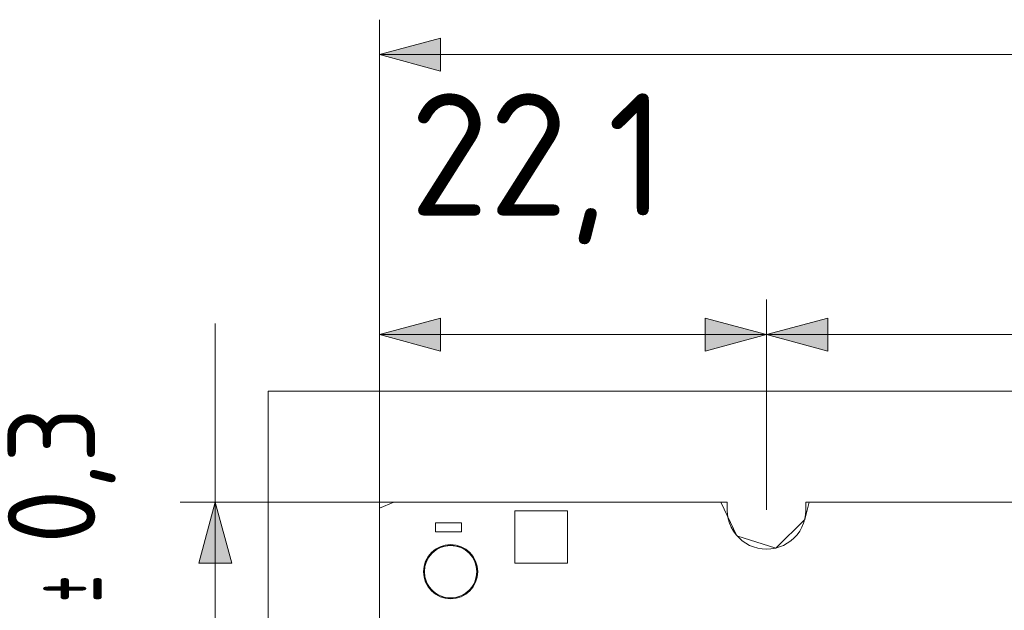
# Model space of a CAD drawing. Header units: inches. Extents: x -36 to 647, y 177 to 609.
# Tile 61 of 256: x -35 to 21, y 565 to 598. Entities that reach past the tile are written whole.
import ezdxf

# ---------------------------------------------------------------- set-up
doc = ezdxf.new("R2010")
doc.units = ezdxf.units.IN
doc.header["$MEASUREMENT"] = 0
doc.layers.add('1', color=7, linetype='Continuous')

# ---------------------------------------------------------------- blocks, each defined once
blk = doc.blocks.new('block 2')
at = {"layer": '1', "color": 8, "lineweight": 18, "true_color": 0x808080}
blk.add_lwpolyline([(-20.677, 546.464), (-20.677, 577.162)], dxfattribs=at)
blk = doc.blocks.new('block 3')
at = {"layer": '1', "color": 8, "lineweight": 18, "true_color": 0x808080}
blk.add_lwpolyline([(552.022, 577.162), (-20.677, 577.162)], dxfattribs=at)
blk = doc.blocks.new('block 817')
at = {"layer": '1', "color": 155, "lineweight": 18, "true_color": 0x4c7299}
blk.add_lwpolyline([(10.051, 570.812), (141.615, 570.812)], dxfattribs=at)
blk = doc.blocks.new('block 830')
at = {"layer": '1', "color": 155, "lineweight": 18, "true_color": 0x4c7299}
blk.add_lwpolyline([(-14.327, 570.812), (5.551, 570.812)], dxfattribs=at)
blk = doc.blocks.new('block 831')
at = {"layer": '1', "color": 155, "lineweight": 18, "true_color": 0x4c7299}
blk.add_lwpolyline([(-14.327, 552.814), (-14.327, 570.812)], dxfattribs=at)
blk = doc.blocks.new('block 1719')
at = {"layer": '1', "color": 18, "lineweight": 13, "true_color": 0x4c0000}
blk.add_lwpolyline([(-14.327, 552.814), (-14.327, 570.812)], dxfattribs=at)
blk = doc.blocks.new('block 1720')
at = {"layer": '1', "color": 18, "lineweight": 13, "true_color": 0x4c0000}
blk.add_lwpolyline([(-14.327, 552.814), (-14.327, 570.812)], dxfattribs=at)
blk = doc.blocks.new('block 1997')
at = {"layer": '1', "color": 18, "lineweight": 13, "true_color": 0x4c0000}
blk.add_lwpolyline([(10.051, 570.812), (141.615, 570.812)], dxfattribs=at)
blk = doc.blocks.new('block 1998')
at = {"layer": '1', "color": 18, "lineweight": 13, "true_color": 0x4c0000}
blk.add_lwpolyline([(10.051, 570.812), (141.615, 570.812)], dxfattribs=at)
blk = doc.blocks.new('block 2143')
at = {"layer": '1', "color": 18, "lineweight": 13, "true_color": 0x4c0000}
blk.add_lwpolyline([(-14.327, 570.812), (5.551, 570.812)], dxfattribs=at)
blk = doc.blocks.new('block 2144')
at = {"layer": '1', "color": 18, "lineweight": 13, "true_color": 0x4c0000}
blk.add_lwpolyline([(-14.327, 570.812), (5.551, 570.812)], dxfattribs=at)
blk = doc.blocks.new('block 6265')
at = {"layer": '1', "color": 18, "lineweight": 13, "true_color": 0x4c0000}
blk.add_open_spline([(-11.755, 566.825), (-11.755, 567.653), (-11.083, 568.325), (-10.255, 568.325), (-9.426, 568.325), (-8.755, 567.653), (-8.755, 566.825), (-8.755, 565.996), (-9.426, 565.325), (-10.255, 565.325), (-11.083, 565.325), (-11.755, 565.996), (-11.755, 566.825)], degree=3, knots=[0, 0, 0, 0, 1, 1, 1, 2, 2, 2, 3, 3, 3, 4, 4, 4, 4], dxfattribs=at)
blk = doc.blocks.new('block 6268')
at = {"layer": '1', "color": 18, "lineweight": 13, "true_color": 0x4c0000}
blk.add_open_spline([(-11.805, 566.825), (-11.805, 567.681), (-11.111, 568.375), (-10.255, 568.375), (-9.399, 568.375), (-8.705, 567.681), (-8.705, 566.825), (-8.705, 565.969), (-9.399, 565.275), (-10.255, 565.275), (-11.111, 565.275), (-11.805, 565.969), (-11.805, 566.825)], degree=3, knots=[0, 0, 0, 0, 1, 1, 1, 2, 2, 2, 3, 3, 3, 4, 4, 4, 4], dxfattribs=at)
blk = doc.blocks.new('block 6269')
at = {"layer": '1', "color": 18, "lineweight": 13, "true_color": 0x4c0000}
blk.add_open_spline([(-11.805, 566.825), (-11.805, 567.681), (-11.111, 568.375), (-10.255, 568.375), (-9.399, 568.375), (-8.705, 567.681), (-8.705, 566.825), (-8.705, 565.969), (-9.399, 565.275), (-10.255, 565.275), (-11.111, 565.275), (-11.805, 565.969), (-11.805, 566.825)], degree=3, knots=[0, 0, 0, 0, 1, 1, 1, 2, 2, 2, 3, 3, 3, 4, 4, 4, 4], dxfattribs=at)
blk = doc.blocks.new('block 6270')
at = {"layer": '1', "color": 18, "lineweight": 13, "true_color": 0x4c0000}
blk.add_open_spline([(-11.755, 566.825), (-11.755, 567.653), (-11.083, 568.325), (-10.255, 568.325), (-9.426, 568.325), (-8.755, 567.653), (-8.755, 566.825), (-8.755, 565.996), (-9.426, 565.325), (-10.255, 565.325), (-11.083, 565.325), (-11.755, 565.996), (-11.755, 566.825)], degree=3, knots=[0, 0, 0, 0, 1, 1, 1, 2, 2, 2, 3, 3, 3, 4, 4, 4, 4], dxfattribs=at)
blk = doc.blocks.new('block 6706')
at = {"layer": '1', "color": 18, "lineweight": 13, "true_color": 0x4c0000}
blk.add_lwpolyline([(5.551, 570.812), (5.551, 570.334), (5.567, 570.092), (5.611, 569.847), (5.682, 569.605), (5.781, 569.37), (5.907, 569.147), (6.057, 568.94), (6.228, 568.754), (6.415, 568.59), (6.615, 568.45), (6.827, 568.334), (7.054, 568.24), (7.295, 568.17), (7.545, 568.127), (7.801, 568.112), (8.056, 568.127), (8.307, 568.17), (8.548, 568.24), (8.775, 568.334), (8.986, 568.45), (9.187, 568.59), (9.374, 568.754), (9.545, 568.94), (9.695, 569.147), (9.82, 569.37), (9.92, 569.605), (9.991, 569.847), (10.035, 570.092), (10.051, 570.334), (10.051, 570.812)], dxfattribs=at)
blk = doc.blocks.new('block 6721')
at = {"layer": '1', "color": 155, "lineweight": 18, "true_color": 0x4c7299}
blk.add_lwpolyline([(5.551, 570.812), (5.551, 570.334), (5.567, 570.092), (5.611, 569.847), (5.682, 569.605), (5.781, 569.37), (5.907, 569.147), (6.057, 568.94), (6.228, 568.754), (6.415, 568.59), (6.615, 568.45), (6.827, 568.334), (7.054, 568.24), (7.295, 568.17), (7.545, 568.127), (7.801, 568.112), (8.056, 568.127), (8.307, 568.17), (8.548, 568.24), (8.775, 568.334), (8.986, 568.45), (9.187, 568.59), (9.374, 568.754), (9.545, 568.94), (9.695, 569.147), (9.82, 569.37), (9.92, 569.605), (9.991, 569.847), (10.035, 570.092), (10.051, 570.334), (10.051, 570.812)], dxfattribs=at)
blk = doc.blocks.new('block 6740')
at = {"layer": '1', "color": 18, "lineweight": 13, "true_color": 0x4c0000}
blk.add_lwpolyline([(-14.327, 559.945), (-14.327, 569.296), (-14.327, 570.465), (-13.505, 570.812), (-11.167, 570.812), (-6.491, 570.812), (2.86, 570.812), (5.198, 570.812), (6.106, 568.882), (8.326, 568.175), (9.983, 569.813), (10.23, 570.812), (11.399, 570.812), (13.737, 570.812), (18.412, 570.812), (37.114, 570.812)], dxfattribs=at)
blk = doc.blocks.new('block 7124')
at = {"layer": '1', "color": 18, "lineweight": 13, "true_color": 0x4c0000}
blk.add_lwpolyline([(-14.327, 559.945), (-14.327, 569.296), (-14.327, 570.465), (-13.505, 570.812), (-11.167, 570.812), (-6.491, 570.812), (2.86, 570.812), (5.198, 570.812), (6.106, 568.882), (8.326, 568.175), (9.983, 569.813), (10.23, 570.812), (11.399, 570.812), (13.737, 570.812), (18.412, 570.812), (37.114, 570.812)], dxfattribs=at)
blk = doc.blocks.new('block 7409')
at = {"layer": '1', "color": 18, "lineweight": 13, "true_color": 0x4c0000}
blk.add_lwpolyline([(-11.755, 566.825), (-11.748, 566.967), (-11.727, 567.111), (-11.692, 567.254), (-11.642, 567.395), (-11.578, 567.531), (-11.501, 567.66), (-11.411, 567.78), (-11.311, 567.89), (-11.201, 567.988), (-11.085, 568.074), (-10.964, 568.147), (-10.834, 568.208), (-10.697, 568.258), (-10.553, 568.295), (-10.405, 568.317), (-10.255, 568.325), (-10.104, 568.317), (-9.956, 568.295), (-9.813, 568.258), (-9.675, 568.208), (-9.546, 568.147), (-9.425, 568.074), (-9.308, 567.988), (-9.199, 567.89), (-9.099, 567.78), (-9.009, 567.66), (-8.931, 567.531), (-8.867, 567.395), (-8.818, 567.254), (-8.782, 567.111), (-8.762, 566.967), (-8.755, 566.825), (-8.762, 566.683), (-8.782, 566.539), (-8.818, 566.396), (-8.867, 566.255), (-8.931, 566.119), (-9.009, 565.99), (-9.099, 565.869), (-9.199, 565.759), (-9.308, 565.661), (-9.425, 565.576), (-9.546, 565.503), (-9.675, 565.441), (-9.813, 565.391), (-9.956, 565.355), (-10.104, 565.332), (-10.255, 565.325), (-10.405, 565.332), (-10.553, 565.355), (-10.697, 565.391), (-10.834, 565.441), (-10.964, 565.503), (-11.085, 565.576), (-11.201, 565.661), (-11.311, 565.759), (-11.411, 565.869), (-11.501, 565.99), (-11.578, 566.119), (-11.642, 566.255), (-11.692, 566.396), (-11.727, 566.539), (-11.748, 566.683), (-11.755, 566.825)], dxfattribs=at)
blk = doc.blocks.new('block 7411')
at = {"layer": '1', "color": 18, "lineweight": 13, "true_color": 0x4c0000}
blk.add_lwpolyline([(-11.755, 566.825), (-11.748, 566.967), (-11.727, 567.111), (-11.692, 567.254), (-11.642, 567.395), (-11.578, 567.531), (-11.501, 567.66), (-11.411, 567.78), (-11.311, 567.89), (-11.201, 567.988), (-11.085, 568.074), (-10.964, 568.147), (-10.834, 568.208), (-10.697, 568.258), (-10.553, 568.295), (-10.405, 568.317), (-10.255, 568.325), (-10.104, 568.317), (-9.956, 568.295), (-9.813, 568.258), (-9.675, 568.208), (-9.546, 568.147), (-9.425, 568.074), (-9.308, 567.988), (-9.199, 567.89), (-9.099, 567.78), (-9.009, 567.66), (-8.931, 567.531), (-8.867, 567.395), (-8.818, 567.254), (-8.782, 567.111), (-8.762, 566.967), (-8.755, 566.825), (-8.762, 566.683), (-8.782, 566.539), (-8.818, 566.396), (-8.867, 566.255), (-8.931, 566.119), (-9.009, 565.99), (-9.099, 565.869), (-9.199, 565.759), (-9.308, 565.661), (-9.425, 565.576), (-9.546, 565.503), (-9.675, 565.441), (-9.813, 565.391), (-9.956, 565.355), (-10.104, 565.332), (-10.255, 565.325), (-10.405, 565.332), (-10.553, 565.355), (-10.697, 565.391), (-10.834, 565.441), (-10.964, 565.503), (-11.085, 565.576), (-11.201, 565.661), (-11.311, 565.759), (-11.411, 565.869), (-11.501, 565.99), (-11.578, 566.119), (-11.642, 566.255), (-11.692, 566.396), (-11.727, 566.539), (-11.748, 566.683), (-11.755, 566.825)], dxfattribs=at)
blk = doc.blocks.new('block 7511')
at = {"layer": '1', "color": 18, "lineweight": 13, "true_color": 0x4c0000}
blk.add_open_spline([(-3.577, 567.314), (-4.577, 567.314), (-5.577, 567.314), (-6.577, 567.314), (-6.577, 568.314), (-6.577, 569.314), (-6.577, 570.314), (-5.577, 570.314), (-4.577, 570.314), (-3.577, 570.314), (-3.577, 569.314), (-3.577, 568.314), (-3.577, 567.314)], degree=3, knots=[0, 0, 0, 0, 1, 1, 1, 2, 2, 2, 3, 3, 3, 4, 4, 4, 4], dxfattribs=at)
blk = doc.blocks.new('block 7512')
at = {"layer": '1', "color": 18, "lineweight": 13, "true_color": 0x4c0000}
blk.add_lwpolyline([(5.551, 570.812), (5.551, 570.334), (5.567, 570.092), (5.611, 569.847), (5.682, 569.605), (5.781, 569.37), (5.907, 569.147), (6.057, 568.94), (6.228, 568.754), (6.415, 568.59), (6.615, 568.45), (6.827, 568.334), (7.054, 568.24), (7.295, 568.17), (7.545, 568.127), (7.801, 568.112), (8.056, 568.127), (8.307, 568.17), (8.548, 568.24), (8.775, 568.334), (8.986, 568.45), (9.187, 568.59), (9.374, 568.754), (9.545, 568.94), (9.695, 569.147), (9.82, 569.37), (9.92, 569.605), (9.991, 569.847), (10.035, 570.092), (10.051, 570.334), (10.051, 570.812)], dxfattribs=at)
blk = doc.blocks.new('block 7513')
at = {"layer": '1', "color": 18, "lineweight": 13, "true_color": 0x4c0000}
blk.add_open_spline([(-3.577, 567.314), (-4.577, 567.314), (-5.577, 567.314), (-6.577, 567.314), (-6.577, 568.314), (-6.577, 569.314), (-6.577, 570.314), (-5.577, 570.314), (-4.577, 570.314), (-3.577, 570.314), (-3.577, 569.314), (-3.577, 568.314), (-3.577, 567.314)], degree=3, knots=[0, 0, 0, 0, 1, 1, 1, 2, 2, 2, 3, 3, 3, 4, 4, 4, 4], dxfattribs=at)
blk = doc.blocks.new('block 7519')
at = {"layer": '1', "color": 18, "lineweight": 13, "true_color": 0x4c0000}
blk.add_open_spline([(-11.127, 569.614), (-11.127, 569.447), (-11.127, 569.28), (-11.127, 569.114), (-10.627, 569.114), (-10.127, 569.114), (-9.627, 569.114), (-9.627, 569.28), (-9.627, 569.447), (-9.627, 569.614), (-10.127, 569.614), (-10.627, 569.614), (-11.127, 569.614)], degree=3, knots=[0, 0, 0, 0, 1, 1, 1, 2, 2, 2, 3, 3, 3, 4, 4, 4, 4], dxfattribs=at)
blk = doc.blocks.new('block 7521')
at = {"layer": '1', "color": 18, "lineweight": 13, "true_color": 0x4c0000}
blk.add_open_spline([(-11.127, 569.614), (-11.127, 569.447), (-11.127, 569.28), (-11.127, 569.114), (-10.627, 569.114), (-10.127, 569.114), (-9.627, 569.114), (-9.627, 569.28), (-9.627, 569.447), (-9.627, 569.614), (-10.127, 569.614), (-10.627, 569.614), (-11.127, 569.614)], degree=3, knots=[0, 0, 0, 0, 1, 1, 1, 2, 2, 2, 3, 3, 3, 4, 4, 4, 4], dxfattribs=at)
blk = doc.blocks.new('block 9979')
at = {"layer": '1', "color": 35, "lineweight": 13, "true_color": 0x99724c}
blk.add_lwpolyline([(-14.327, 570.812), (-14.327, 598.408)], dxfattribs=at)
blk = doc.blocks.new('block 9981')
at = {"layer": '1', "color": 35, "lineweight": 13, "true_color": 0x99724c}
blk.add_lwpolyline([(-14.327, 596.408), (545.672, 596.408)], dxfattribs=at)
blk = doc.blocks.new('block 9982')
at = {"layer": '1', "lineweight": 0}
blk.add_lwpolyline([(-10.827, 597.346), (-10.827, 595.471), (-14.327, 596.408), (-10.827, 597.346)], dxfattribs=at)
blk = doc.blocks.new('block 9983')
at = {"layer": '1', "true_color": 0x99724c}
h = blk.add_hatch(color=35, dxfattribs=at)
h.dxf.hatch_style = 2
h.paths.add_polyline_path([(-10.827, 597.346), (-10.827, 595.471), (-14.327, 596.408)])
at = {"layer": '1', "lineweight": 0}
blk.add_lwpolyline([(-10.827, 597.346), (-10.827, 595.471), (-14.327, 596.408), (-10.827, 597.346), (-10.827, 597.346)], dxfattribs=at)
blk = doc.blocks.new('block 9987')
at = {"layer": '1', "color": 35, "lineweight": 13, "true_color": 0x99724c}
blk.add_lwpolyline([(7.801, 570.362), (7.801, 582.39)], dxfattribs=at)
blk = doc.blocks.new('block 9989')
at = {"layer": '1', "color": 35, "lineweight": 13, "true_color": 0x99724c}
blk.add_lwpolyline([(7.801, 580.39), (143.865, 580.39)], dxfattribs=at)
blk = doc.blocks.new('block 9990')
at = {"layer": '1', "lineweight": 0}
blk.add_lwpolyline([(11.301, 581.328), (11.301, 579.452), (7.801, 580.39), (11.301, 581.328)], dxfattribs=at)
blk = doc.blocks.new('block 9991')
at = {"layer": '1', "true_color": 0x99724c}
h = blk.add_hatch(color=35, dxfattribs=at)
h.dxf.hatch_style = 2
h.paths.add_polyline_path([(11.301, 581.328), (11.301, 579.452), (7.801, 580.39)])
at = {"layer": '1', "lineweight": 0}
blk.add_lwpolyline([(11.301, 581.328), (11.301, 579.452), (7.801, 580.39), (11.301, 581.328), (11.301, 581.328)], dxfattribs=at)
blk = doc.blocks.new('block 10010')
at = {"layer": '1', "color": 35, "true_color": 0x99724c, "insert": (-12.589, 585.56), "char_height": 7, "attachment_point": 7}
blk.add_mtext('\\fDINPro|b0|i0|c0|p34;\\W0.9914;22,1', dxfattribs=at)
blk = doc.blocks.new('block 10011')
at = {"layer": '1', "color": 35, "lineweight": 13, "true_color": 0x99724c}
blk.add_lwpolyline([(-14.327, 570.812), (-14.327, 582.39)], dxfattribs=at)
blk = doc.blocks.new('block 10012')
at = {"layer": '1', "color": 35, "lineweight": 13, "true_color": 0x99724c}
blk.add_lwpolyline([(7.801, 570.362), (7.801, 582.39)], dxfattribs=at)
blk = doc.blocks.new('block 10013')
at = {"layer": '1', "color": 35, "lineweight": 13, "true_color": 0x99724c}
blk.add_lwpolyline([(-14.327, 580.39), (7.801, 580.39)], dxfattribs=at)
blk = doc.blocks.new('block 10014')
at = {"layer": '1', "lineweight": 0}
blk.add_lwpolyline([(-10.827, 581.328), (-10.827, 579.452), (-14.327, 580.39), (-10.827, 581.328)], dxfattribs=at)
blk = doc.blocks.new('block 10015')
at = {"layer": '1', "true_color": 0x99724c}
h = blk.add_hatch(color=35, dxfattribs=at)
h.dxf.hatch_style = 2
h.paths.add_polyline_path([(-10.827, 581.328), (-10.827, 579.452), (-14.327, 580.39)])
at = {"layer": '1', "lineweight": 0}
blk.add_lwpolyline([(-10.827, 581.328), (-10.827, 579.452), (-14.327, 580.39), (-10.827, 581.328), (-10.827, 581.328)], dxfattribs=at)
blk = doc.blocks.new('block 10016')
at = {"layer": '1', "lineweight": 0}
blk.add_lwpolyline([(4.301, 579.452), (4.301, 581.328), (7.801, 580.39), (4.301, 579.452)], dxfattribs=at)
blk = doc.blocks.new('block 10017')
at = {"layer": '1', "true_color": 0x99724c}
h = blk.add_hatch(color=35, dxfattribs=at)
h.dxf.hatch_style = 2
h.paths.add_polyline_path([(4.301, 579.452), (4.301, 581.328), (7.801, 580.39)])
at = {"layer": '1', "lineweight": 0}
blk.add_lwpolyline([(4.301, 579.452), (4.301, 581.328), (7.801, 580.39), (4.301, 579.452), (4.301, 579.452)], dxfattribs=at)
blk = doc.blocks.new('block 10053')
at = {"layer": '1', "color": 35, "true_color": 0x99724c, "insert": (-29.397, 565.083), "char_height": 5, "attachment_point": 7, "rotation": 90}
blk.add_mtext('\\fDINPro|b0|i0|c0|p34;\\W0.4742;±', dxfattribs=at)
blk = doc.blocks.new('block 10054')
at = {"layer": '1', "color": 35, "true_color": 0x99724c, "insert": (-29.397, 568.424), "char_height": 5, "attachment_point": 7, "rotation": 90}
blk.add_mtext('\\fDINPro|b0|i0|c0|p34;\\W0.9483;0,3', dxfattribs=at)
blk = doc.blocks.new('block 10056')
at = {"layer": '1', "color": 35, "lineweight": 13, "true_color": 0x99724c}
blk.add_lwpolyline([(-14.327, 570.812), (-25.703, 570.812)], dxfattribs=at)
blk = doc.blocks.new('block 10057')
at = {"layer": '1', "color": 35, "lineweight": 13, "true_color": 0x99724c}
blk.add_lwpolyline([(-23.703, 581.031), (-23.703, 542.595)], dxfattribs=at)
blk = doc.blocks.new('block 10060')
at = {"layer": '1', "lineweight": 0}
blk.add_lwpolyline([(-22.766, 567.312), (-24.641, 567.312), (-23.703, 570.812), (-22.766, 567.312)], dxfattribs=at)
blk = doc.blocks.new('block 10061')
at = {"layer": '1', "true_color": 0x99724c}
h = blk.add_hatch(color=35, dxfattribs=at)
h.dxf.hatch_style = 2
h.paths.add_polyline_path([(-22.766, 567.312), (-24.641, 567.312), (-23.703, 570.812)])
at = {"layer": '1', "lineweight": 0}
blk.add_lwpolyline([(-22.766, 567.312), (-24.641, 567.312), (-23.703, 570.812), (-22.766, 567.312), (-22.766, 567.312)], dxfattribs=at)

msp = doc.modelspace()

# ---------------------------------------------------------------- block references
at = {"layer": '1'}
for name in ['block 9979', 'block 9982', 'block 9983', 'block 9981', 'block 10010', 'block 10011', 'block 9987', 'block 10012', 'block 10014', 'block 10015', 'block 10016', 'block 10017', 'block 9990', 'block 9991', 'block 10057', 'block 10013', 'block 9989', 'block 10054', 'block 2', 'block 3', 'block 10056', 'block 10060', 'block 10061', 'block 830', 'block 831', 'block 1719', 'block 1720', 'block 2143', 'block 2144', 'block 6740', 'block 7124', 'block 6706', 'block 6721', 'block 7512', 'block 817', 'block 1997', 'block 1998', 'block 7511', 'block 7513', 'block 7519', 'block 7521', 'block 6268', 'block 6269', 'block 10053', 'block 6265', 'block 6270', 'block 7409', 'block 7411']:
    msp.add_blockref(name, (0, 0), dxfattribs=at)

doc.saveas('drawing.dxf')
